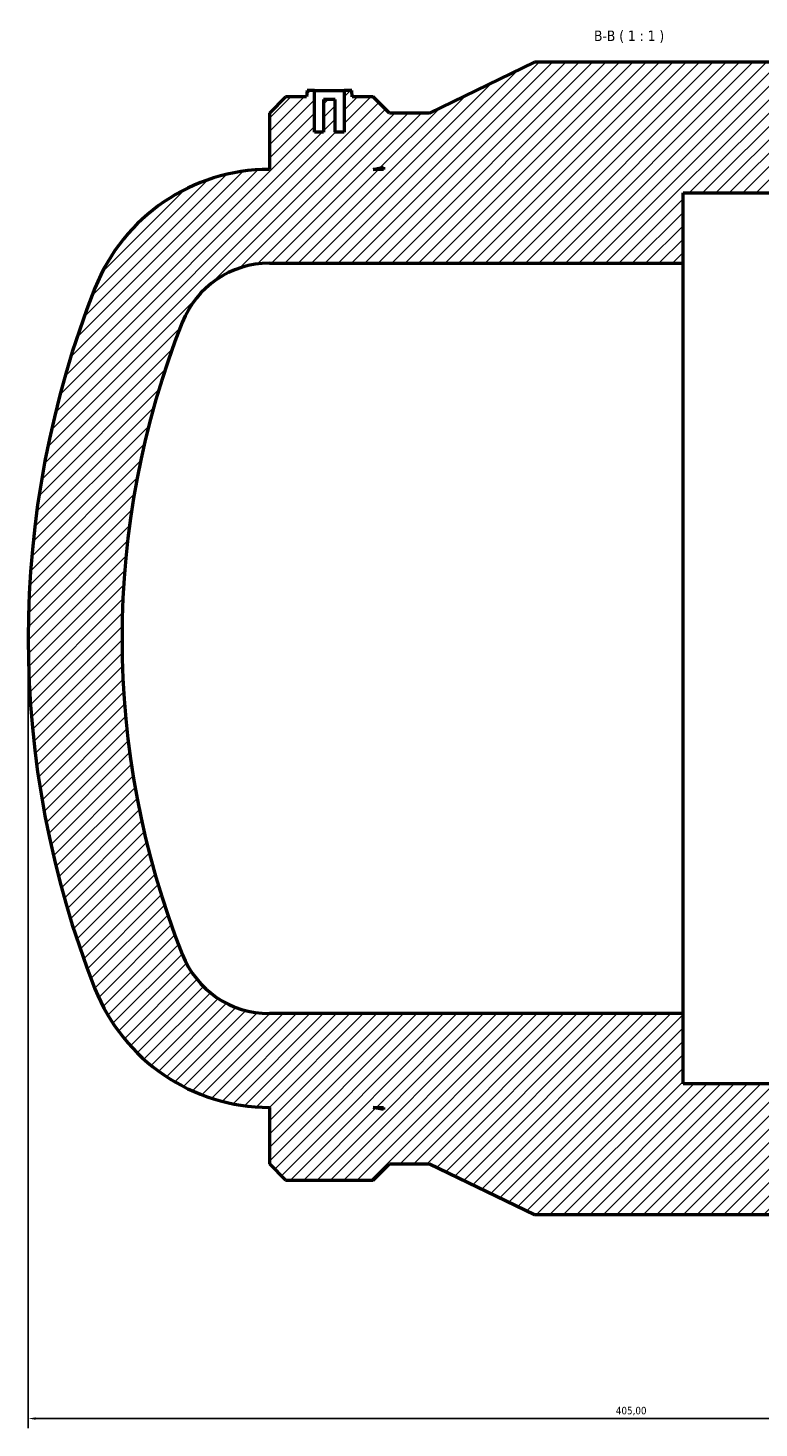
# Model space of a CAD drawing. Header units: millimetres. Extents: x -226 to 1440, y -277 to 1632.
# Tile 5 of 7: x 304 to 550, y 1162 to 1632. Entities that reach past the tile are written whole.
import ezdxf

# ---------------------------------------------------------------- set-up
doc = ezdxf.new("R2010")
doc.units = ezdxf.units.MM
for name, color, linetype, lineweight in [('Dimension (ISO)', 7, 'Continuous', 25), ('Hatch (ISO)', 7, 'Continuous', 18), ('Symbol (ISO)', 7, 'Continuous', 25), ('Visible (ISO)', 7, 'Continuous', 50)]:
    doc.layers.add(name, color=color, linetype=linetype, lineweight=lineweight)
doc.styles.add('Label Text (ISO)', font='tahoma.ttf')
doc.styles.add('Note Text (ISO)', font='tahoma.ttf')
doc.dimstyles.new('Default (ISO)', dxfattribs={"dimtxt": 2.5, "dimasz": 2.5, "dimexe": 3.174999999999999, "dimexo": 0, "dimgap": 0.762, "dimtad": 1, "dimrnd": 1e-08, "dimzin": 0, "dimtxsty": 'Note Text (ISO)', "dimcen": 0.09, "dimdle": 10, "dimclrd": 256, "dimclre": 256, "dimclrt": 232, "dimazin": 0, "dimtfac": 1.402080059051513, "dimtmove": 0, "dimatfit": 3, "dimfxl": 1, "dimtolj": 1, "dimtzin": 0, "dimlwd": -1, "dimlwe": -1, "dimarcsym": 0})

# ---------------------------------------------------------------- blocks, each defined once
blk = doc.blocks.new('*D11')
at = {"layer": 'Defpoints', "color": 0, "transparency": 16777216}
for p in [(304.0312187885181, 1427.139649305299), (709.0312187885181, 1269.639649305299), (304.0312187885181, 1165.139649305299)]:
    blk.add_point(p, dxfattribs=at)
at = {"layer": 'Dimension (ISO)', "transparency": 16777216}
for p, q in [((304.0312187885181, 1427.139649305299), (304.0312187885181, 1161.964649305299)), ((709.0312187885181, 1269.639649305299), (709.0312187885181, 1161.964649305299)), ((706.5312187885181, 1165.139649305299), (306.5312187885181, 1165.139649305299))]:
    blk.add_line(p, q, dxfattribs=at)
for points in [[(306.5312187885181, 1165.556315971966), (306.5312187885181, 1164.722982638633), (304.0312187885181, 1165.139649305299)], [(706.5312187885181, 1165.556315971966), (706.5312187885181, 1164.722982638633), (709.0312187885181, 1165.139649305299)]]:
    blk.add_solid(points, dxfattribs=at)
at = {"layer": 'Dimension (ISO)', "color": 232, "true_color": 0xca0064, "transparency": 16777216, "insert": (501.4212456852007, 1169.073240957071), "char_height": 2.5, "attachment_point": 1, "style": 'Note Text (ISO)'}
blk.add_mtext('\\A1;405,00', dxfattribs=at)

msp = doc.modelspace()

# ---------------------------------------------------------------- hatches: boundary and pattern name
at = {"layer": 'Hatch (ISO)'}
h = msp.add_hatch(dxfattribs=at)
h.set_pattern_fill('ANSI31', color=256, scale=25.4, style=0)
h.set_pattern_definition([(45, (0, 0), (-2.245064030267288, 2.245064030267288), [])])
edge = h.paths.add_edge_path()
edge.add_ellipse((624.0937187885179, 1427.139649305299), major_axis=(-297.651121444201, 117.6597374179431), ratio=1, start_angle=0, end_angle=43.13719147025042)
edge.add_ellipse((385.031218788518, 1332.639649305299), major_axis=(-58.58862144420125, -23.15973741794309), ratio=1, start_angle=0, end_angle=68.43140426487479)
edge.add_line((385.031218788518, 1269.639649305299), (385.031218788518, 1250.706349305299))
edge.add_line((385.031218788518, 1250.706349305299), (390.487918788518, 1245.2496493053))
edge.add_line((390.487918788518, 1245.249649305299), (419.8845187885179, 1245.249649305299))
edge.add_line((419.884518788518, 1245.249649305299), (425.341218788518, 1250.706349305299))
edge.add_line((425.341218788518, 1250.706349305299), (438.7778854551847, 1250.706349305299))
edge.add_line((438.7778854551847, 1250.706349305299), (474.131218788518, 1233.639649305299))
edge.add_line((474.131218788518, 1233.639649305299), (619.931218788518, 1233.639649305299))
edge.add_line((619.931218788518, 1233.639649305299), (655.2845521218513, 1250.706349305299))
edge.add_line((655.2845521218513, 1250.706349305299), (668.721218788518, 1250.706349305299))
edge.add_line((668.721218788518, 1250.706349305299), (674.1779187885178, 1245.2496493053))
edge.add_line((674.177918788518, 1245.249649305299), (703.574518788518, 1245.249649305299))
edge.add_line((703.574518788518, 1245.249649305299), (709.0312187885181, 1250.706349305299))
edge.add_line((709.0312187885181, 1250.706349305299), (709.0312187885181, 1269.639649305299))
edge.add_line((709.0312187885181, 1269.639649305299), (674.1779187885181, 1269.639649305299))
edge.add_line((674.177918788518, 1269.639649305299), (670.6519978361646, 1268.890191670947))
edge.add_line((670.6519978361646, 1268.890191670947), (670.6519978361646, 1269.639649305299))
edge.add_line((670.6519978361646, 1269.639649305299), (570.0312187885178, 1269.639649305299))
edge.add_line((570.031218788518, 1269.639649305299), (570.031218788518, 1277.5146493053))
edge.add_line((570.031218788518, 1277.514649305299), (524.0312187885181, 1277.514649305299))
edge.add_line((524.0312187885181, 1277.514649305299), (524.0312187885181, 1301.139649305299))
edge.add_line((524.0312187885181, 1301.1396493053), (385.031218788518, 1301.1396493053))
edge.add_ellipse((385.031218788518, 1332.639649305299), major_axis=(-3.55e-14, -31.50000000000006), ratio=1, start_angle=291.5685957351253, end_angle=360, ccw=False)
edge.add_ellipse((624.0937187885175, 1427.139649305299), major_axis=(-268.3568107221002, -106.0798687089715), ratio=1, start_angle=316.86280852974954, end_angle=360, ccw=False)
edge.add_ellipse((385.031218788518, 1521.6396493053), major_axis=(-29.2943107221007, 11.57986870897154), ratio=1, start_angle=291.5685957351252, end_angle=360.0000000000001, ccw=False)
edge.add_line((385.031218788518, 1553.139649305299), (524.0312187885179, 1553.139649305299))
edge.add_line((524.0312187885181, 1553.139649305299), (524.0312187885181, 1576.764649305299))
edge.add_line((524.0312187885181, 1576.7646493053), (570.0312187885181, 1576.7646493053))
edge.add_line((570.031218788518, 1576.7646493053), (570.031218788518, 1584.639649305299))
edge.add_line((570.031218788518, 1584.639649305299), (670.6519978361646, 1584.639649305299))
edge.add_line((670.6519978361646, 1584.639649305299), (670.6519978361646, 1585.389106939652))
edge.add_line((670.6519978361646, 1585.389106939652), (674.1779187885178, 1584.6396493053))
edge.add_line((674.177918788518, 1584.639649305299), (709.031218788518, 1584.639649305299))
edge.add_line((709.0312187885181, 1584.639649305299), (709.0312187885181, 1603.572949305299))
edge.add_line((709.0312187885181, 1603.572949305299), (703.574518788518, 1609.029649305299))
edge.add_line((703.574518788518, 1609.029649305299), (696.5608198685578, 1609.029649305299))
edge.add_line((696.5608198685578, 1609.029649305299), (696.3762187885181, 1611.1396493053))
edge.add_line((696.376218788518, 1611.1396493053), (693.876218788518, 1611.1396493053))
edge.add_line((693.876218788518, 1611.1396493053), (693.876218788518, 1597.139649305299))
edge.add_line((693.876218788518, 1597.139649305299), (690.876218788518, 1597.139649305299))
edge.add_line((690.876218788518, 1597.139649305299), (690.876218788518, 1608.139649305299))
edge.add_line((690.876218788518, 1608.139649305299), (686.876218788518, 1608.139649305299))
edge.add_line((686.8762187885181, 1608.139649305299), (686.8762187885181, 1597.139649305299))
edge.add_line((686.8762187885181, 1597.139649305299), (683.8762187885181, 1597.139649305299))
edge.add_line((683.876218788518, 1597.139649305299), (683.876218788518, 1611.1396493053))
edge.add_line((683.876218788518, 1611.1396493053), (681.376218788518, 1611.1396493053))
edge.add_line((681.376218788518, 1611.1396493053), (681.1916177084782, 1609.029649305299))
edge.add_line((681.1916177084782, 1609.029649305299), (674.1779187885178, 1609.029649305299))
edge.add_line((674.177918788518, 1609.029649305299), (668.721218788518, 1603.572949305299))
edge.add_line((668.721218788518, 1603.572949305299), (655.2845521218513, 1603.572949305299))
edge.add_line((655.2845521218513, 1603.572949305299), (619.931218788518, 1620.639649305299))
edge.add_line((619.931218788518, 1620.639649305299), (474.131218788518, 1620.639649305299))
edge.add_line((474.131218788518, 1620.639649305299), (438.7778854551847, 1603.572949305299))
edge.add_line((438.7778854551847, 1603.572949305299), (425.341218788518, 1603.572949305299))
edge.add_line((425.341218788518, 1603.572949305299), (419.884518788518, 1609.029649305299))
edge.add_line((419.884518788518, 1609.029649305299), (412.8708198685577, 1609.029649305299))
edge.add_line((412.8708198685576, 1609.029649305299), (412.6862187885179, 1611.1396493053))
edge.add_line((412.686218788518, 1611.1396493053), (410.1862187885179, 1611.1396493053))
edge.add_line((410.1862187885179, 1611.1396493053), (410.1862187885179, 1597.139649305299))
edge.add_line((410.1862187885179, 1597.139649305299), (407.186218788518, 1597.139649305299))
edge.add_line((407.1862187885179, 1597.139649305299), (407.1862187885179, 1608.139649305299))
edge.add_line((407.1862187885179, 1608.139649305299), (403.1862187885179, 1608.139649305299))
edge.add_line((403.1862187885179, 1608.139649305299), (403.1862187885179, 1597.139649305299))
edge.add_line((403.1862187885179, 1597.139649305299), (400.1862187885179, 1597.139649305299))
edge.add_line((400.186218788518, 1597.139649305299), (400.186218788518, 1611.1396493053))
edge.add_line((400.186218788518, 1611.1396493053), (397.686218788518, 1611.1396493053))
edge.add_line((397.686218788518, 1611.1396493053), (397.5016177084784, 1609.029649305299))
edge.add_line((397.5016177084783, 1609.029649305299), (390.487918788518, 1609.029649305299))
edge.add_line((390.487918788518, 1609.029649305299), (385.031218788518, 1603.572949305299))
edge.add_line((385.031218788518, 1603.572949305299), (385.031218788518, 1584.639649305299))
edge.add_ellipse((385.031218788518, 1521.6396493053), major_axis=(7.11e-14, 62.99999999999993), ratio=1, start_angle=0, end_angle=68.43140426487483)
h.paths.add_polyline_path([(419.8845187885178, 1269.639649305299), (423.4104397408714, 1269.639649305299), (423.4104397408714, 1268.890191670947)], flags=0)
h.paths.add_polyline_path([(423.4104397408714, 1584.639649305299), (419.884518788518, 1584.639649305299), (423.4104397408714, 1585.389106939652)], flags=0)

# ---------------------------------------------------------------- linework, layer by layer
at = {"layer": 'Visible (ISO)'}
for p, q in [((474.131218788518, 1620.639649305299), (438.7778854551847, 1603.572949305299)), ((619.931218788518, 1620.639649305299), (474.131218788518, 1620.639649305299)), ((390.487918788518, 1609.029649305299), (385.031218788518, 1603.572949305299)), ((397.5016177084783, 1609.029649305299), (390.487918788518, 1609.029649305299)), ((397.686218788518, 1611.1396493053), (397.5016177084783, 1609.029649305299)), ((400.186218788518, 1611.1396493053), (397.686218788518, 1611.1396493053)), ((400.186218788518, 1597.139649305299), (400.186218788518, 1611.1396493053)), ((400.186218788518, 1611.1396493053), (410.1862187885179, 1611.1396493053)), ((407.1862187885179, 1608.139649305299), (403.1862187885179, 1608.139649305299)), ((403.1862187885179, 1608.139649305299), (403.1862187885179, 1597.139649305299)), ((407.1862187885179, 1597.139649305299), (407.1862187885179, 1608.139649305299)), ((412.686218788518, 1611.1396493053), (410.1862187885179, 1611.1396493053)), ((410.1862187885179, 1611.1396493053), (410.1862187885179, 1597.139649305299)), ((412.8708198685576, 1609.029649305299), (412.686218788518, 1611.1396493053)), ((419.884518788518, 1609.029649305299), (412.8708198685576, 1609.029649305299)), ((425.341218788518, 1603.572949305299), (419.884518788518, 1609.029649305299)), ((385.031218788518, 1603.572949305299), (385.031218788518, 1584.639649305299)), ((438.7778854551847, 1603.572949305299), (425.341218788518, 1603.572949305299)), ((403.1862187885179, 1597.139649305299), (400.186218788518, 1597.139649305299)), ((410.1862187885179, 1597.139649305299), (407.1862187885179, 1597.139649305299)), ((419.884518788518, 1584.639649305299), (423.4104397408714, 1585.389106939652)), ((423.4104397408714, 1584.639649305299), (419.884518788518, 1584.639649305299)), ((423.4104397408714, 1585.389106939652), (423.4104397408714, 1584.639649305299)), ((524.0312187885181, 1553.139649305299), (524.0312187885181, 1576.7646493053)), ((524.0312187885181, 1576.7646493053), (570.031218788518, 1576.7646493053)), ((385.031218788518, 1553.139649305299), (524.0312187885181, 1553.139649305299)), ((524.0312187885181, 1301.1396493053), (524.0312187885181, 1553.139649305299)), ((524.0312187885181, 1301.1396493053), (385.031218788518, 1301.1396493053)), ((524.0312187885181, 1277.514649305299), (524.0312187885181, 1301.1396493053)), ((570.031218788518, 1277.514649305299), (524.0312187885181, 1277.514649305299)), ((385.031218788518, 1269.639649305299), (385.031218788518, 1250.706349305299)), ((419.8845187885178, 1269.639649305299), (423.4104397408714, 1269.639649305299)), ((423.4104397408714, 1268.890191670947), (419.8845187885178, 1269.639649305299)), ((423.4104397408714, 1269.639649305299), (423.4104397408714, 1268.890191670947)), ((385.031218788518, 1250.706349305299), (390.487918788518, 1245.249649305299)), ((419.884518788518, 1245.249649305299), (425.341218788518, 1250.706349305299)), ((425.341218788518, 1250.706349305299), (438.7778854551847, 1250.706349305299)), ((438.7778854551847, 1250.706349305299), (474.131218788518, 1233.639649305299)), ((390.487918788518, 1245.249649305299), (419.884518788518, 1245.249649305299)), ((474.131218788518, 1233.639649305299), (619.931218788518, 1233.639649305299))]:
    msp.add_line(p, q, dxfattribs=at)
for centre, radius, start, end in [((385.031218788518, 1521.6396493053), 62.99999999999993, 89.99999999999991, 158.4314042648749), ((385.031218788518, 1521.6396493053), 31.50000000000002, 89.99999999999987, 158.4314042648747), ((624.0937187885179, 1427.139649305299), 320.0624999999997, 158.4314042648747, 201.5685957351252), ((624.0937187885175, 1427.139649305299), 288.5624999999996, 158.4314042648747, 201.5685957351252), ((385.031218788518, 1332.639649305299), 31.50000000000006, 201.5685957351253, 270), ((385.031218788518, 1332.639649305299), 62.99999999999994, 201.5685957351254, 270.0000000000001)]:
    msp.add_arc(centre, radius, start, end, dxfattribs=at)

# ---------------------------------------------------------------- texts
at = {"layer": 'Symbol (ISO)', "insert": (494.092321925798, 1627.1396493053), "char_height": 3.499999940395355, "attachment_point": 7, "style": 'Label Text (ISO)'}
msp.add_mtext('B-B ( 1 : 1 )', dxfattribs=at)

# ---------------------------------------------------------------- dimensions: what is measured, and where the dimension line sits
at = {"layer": 'Dimension (ISO)'}
dim = msp.add_linear_dim(base=(304.0312187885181, 1165.139649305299), p1=(709.0312187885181, 1269.639649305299), p2=(304.0312187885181, 1427.139649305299), angle=180, dimstyle='Default (ISO)', override={"dimdec": 2, "dimtp": 0, "dimtm": 0, "dimtdec": 2, "dimtofl": 0, "dimatfit": 1}, dxfattribs=at)
dim.commit()
dim.dimension.update_dxf_attribs({"geometry": '*D11', "text_midpoint": (506.531218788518, 1165.139649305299), "dimtype": 160})

doc.saveas('drawing.dxf')
